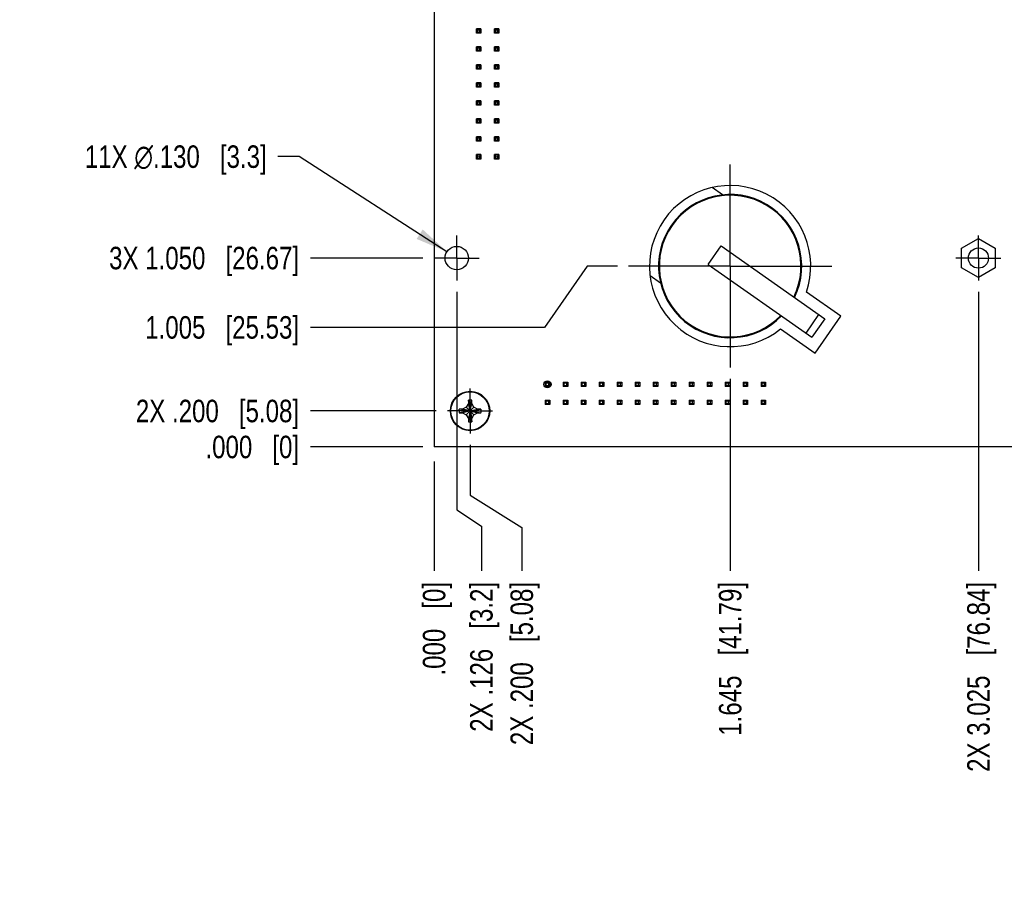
# Model space of a CAD drawing. Header units: inches. Extents: x 0 to 34, y 0 to 22.
# Tile 20 of 27: x 20.7 to 26.2, y 9.9 to 14.7. Entities that reach past the tile are written whole.
import ezdxf

# ---------------------------------------------------------------- set-up
doc = ezdxf.new("R2010")
doc.units = ezdxf.units.IN
doc.header["$LTSCALE"] = 1.87
doc.header["$MEASUREMENT"] = 0
doc.linetypes.add('CENTER', pattern=[0.6, 0.375, -0.075, 0.075, -0.075])
doc.layers.get('0').update_dxf_attribs({"linetype": 'CONTINUOUS'})
doc.layers.add('DEFAULT_1', color=7, linetype='CENTER')
doc.layers.add('DIMENSIONS', color=7, linetype='CONTINUOUS')
doc.styles.get("Standard").update_dxf_attribs({"font": 'txt', "width": 0.8})
doc.dimstyles.new('DIMSTYLE_1', dxfattribs={"dimtxt": 0.125, "dimasz": 0.18, "dimexe": 0.125, "dimexo": 0.0625, "dimgap": 0.03125, "dimtad": 0, "dimtih": 1, "dimtoh": 1, "dimdec": 3, "dimzin": 4, "dimdsep": 46, "dimtxsty": 'STANDARD', "dimblk": '_FILLED', "dimblk1": '_FILLED', "dimblk2": '_FILLED', "dimcen": 0.09, "dimadec": 0, "dimazin": 0, "dimtp": 0.01, "dimtm": 0.01, "dimtfac": 1, "dimtdec": 3, "dimtofl": 0, "dimtmove": 0, "dimatfit": 3, "dimldrblk": '_FILLED', "dimfxl": 1, "dimtolj": 1, "dimtzin": 4, "dimarcsym": 0})
doc.dimstyles.new('DIMSTYLE_2', dxfattribs={"dimtxt": 0.125, "dimasz": 0.18, "dimexe": 0.125, "dimexo": 0.0625, "dimgap": 0.09, "dimtad": 0, "dimtih": 1, "dimtoh": 1, "dimdec": 3, "dimzin": 4, "dimdsep": 46, "dimtxsty": 'STANDARD', "dimblk": '_FILLED', "dimblk1": '_FILLED', "dimblk2": '_FILLED', "dimcen": 0.09, "dimadec": 0, "dimazin": 0, "dimtp": 0.01, "dimtm": 0.01, "dimtfac": 1, "dimtdec": 3, "dimtofl": 0, "dimtmove": 0, "dimatfit": 2, "dimldrblk": '_FILLED', "dimfxl": 1, "dimtolj": 1, "dimtzin": 4, "dimarcsym": 0})

# ---------------------------------------------------------------- blocks, each defined once
blk = doc.blocks.new('*D14')
at = {"layer": 'DIMENSIONS', "color": 2, "linetype": 'CONTINUOUS'}
for p, q in [((23.1179, 13.2259), (23.1179, 12.0147)), ((23.1179, 12.0147), (23.2549, 11.9236)), ((23.2549, 11.9236), (23.2549, 11.676))]:
    blk.add_line(p, q, dxfattribs=at)
at = {"layer": 'DIMENSIONS', "color": 2, "linetype": 'CONTINUOUS', "insert": (23.1924, 11.6135), "char_height": 0.125, "width": 1.325, "attachment_point": 3, "rotation": 90, "line_spacing_factor": 0.9}
blk.add_mtext('2X .126{\\Ftxt.shx;\\W1.000000;\\H0.125000; }[3.2]', dxfattribs=at)
blk = doc.blocks.new('_FILLED')
at = {"color": 0, "linetype": 'BYBLOCK'}
blk.add_solid([(0, 0), (-1, 0.174), (-1, -0.174)], dxfattribs=at)
blk = doc.blocks.new('*D15')
at = {"layer": 'DIMENSIONS', "color": 2, "linetype": 'CONTINUOUS'}
blk.add_line((22.9919, 12.2822), (22.9919, 11.676), dxfattribs=at)
at = {"layer": 'DIMENSIONS', "color": 2, "linetype": 'CONTINUOUS', "insert": (22.9294, 11.6135), "char_height": 0.125, "width": 0.825, "attachment_point": 3, "rotation": 90, "line_spacing_factor": 0.9}
blk.add_mtext('.000{\\Ftxt.shx;\\W1.000000;\\H0.125000; }[0]', dxfattribs=at)
blk = doc.blocks.new('*D16')
at = {"layer": 'DIMENSIONS', "color": 2, "linetype": 'CONTINUOUS'}
for p, q in [((23.1919, 12.3759), (23.1919, 12.0959)), ((23.1919, 12.0959), (23.4791, 11.9157)), ((23.4791, 11.9157), (23.4791, 11.676))]:
    blk.add_line(p, q, dxfattribs=at)
at = {"layer": 'DIMENSIONS', "color": 2, "linetype": 'CONTINUOUS', "insert": (23.4166, 11.6135), "char_height": 0.125, "width": 1.425, "attachment_point": 3, "rotation": 90, "line_spacing_factor": 0.9}
blk.add_mtext('2X .200{\\Ftxt.shx;\\W1.000000;\\H0.125000; }[5.08]', dxfattribs=at)
blk = doc.blocks.new('*D17')
at = {"layer": 'DIMENSIONS', "color": 2, "linetype": 'CONTINUOUS'}
blk.add_line((26.0169, 13.2259), (26.0169, 11.676), dxfattribs=at)
at = {"layer": 'DIMENSIONS', "color": 2, "linetype": 'CONTINUOUS', "insert": (25.9544, 11.6135), "char_height": 0.125, "width": 1.625, "attachment_point": 3, "rotation": 90, "line_spacing_factor": 0.9}
blk.add_mtext('2X 3.025{\\Ftxt.shx;\\W1.000000;\\H0.125000; }[76.84]', dxfattribs=at)
blk = doc.blocks.new('*D18')
at = {"layer": 'DIMENSIONS', "color": 2, "linetype": 'CONTINUOUS'}
blk.add_line((28.9159, 13.2259), (28.9159, 11.676), dxfattribs=at)
at = {"layer": 'DIMENSIONS', "color": 2, "linetype": 'CONTINUOUS', "insert": (28.8534, 11.6135), "char_height": 0.125, "width": 1.725, "attachment_point": 3, "rotation": 90, "line_spacing_factor": 0.9}
blk.add_mtext('2X 5.924{\\Ftxt.shx;\\W1.000000;\\H0.125000; }[150.47]', dxfattribs=at)
blk = doc.blocks.new('*D19')
at = {"layer": 'DIMENSIONS', "color": 2, "linetype": 'CONTINUOUS'}
blk.add_line((30.0719, 12.301), (30.0719, 11.676), dxfattribs=at)
at = {"layer": 'DIMENSIONS', "color": 2, "linetype": 'CONTINUOUS', "insert": (30.0094, 11.6135), "char_height": 0.125, "width": 1.425, "attachment_point": 3, "rotation": 90, "line_spacing_factor": 0.9}
blk.add_mtext('7.080{\\Ftxt.shx;\\W1.000000;\\H0.125000; }[179.83]', dxfattribs=at)
blk = doc.blocks.new('*D20')
at = {"layer": 'DIMENSIONS', "color": 2, "linetype": 'CONTINUOUS'}
for p, q in [((29.8719, 12.3759), (29.8719, 12.0293)), ((29.8719, 12.0293), (29.7514, 11.8521)), ((29.7514, 11.8521), (29.7514, 11.676))]:
    blk.add_line(p, q, dxfattribs=at)
at = {"layer": 'DIMENSIONS', "color": 2, "linetype": 'CONTINUOUS', "insert": (29.6889, 11.6135), "char_height": 0.125, "width": 1.725, "attachment_point": 3, "rotation": 90, "line_spacing_factor": 0.9}
blk.add_mtext('2X 6.880{\\Ftxt.shx;\\W1.000000;\\H0.125000; }[174.75]', dxfattribs=at)
blk = doc.blocks.new('*D22')
at = {"layer": 'DIMENSIONS', "color": 2, "linetype": 'CONTINUOUS'}
blk.add_line((23.0043, 12.5635), (22.3044, 12.5635), dxfattribs=at)
at = {"layer": 'DIMENSIONS', "color": 2, "linetype": 'CONTINUOUS', "insert": (22.2419, 12.626), "char_height": 0.125, "width": 1.425, "attachment_point": 3, "line_spacing_factor": 0.9}
blk.add_mtext('2X .200{\\Ftxt.shx;\\W1.000000;\\H0.125000; }[5.08]', dxfattribs=at)
blk = doc.blocks.new('*D23')
at = {"layer": 'DIMENSIONS', "color": 2, "linetype": 'CONTINUOUS'}
blk.add_line((22.9294, 12.3635), (22.3044, 12.3635), dxfattribs=at)
at = {"layer": 'DIMENSIONS', "color": 2, "linetype": 'CONTINUOUS', "insert": (22.2419, 12.426), "char_height": 0.125, "width": 0.825, "attachment_point": 3, "line_spacing_factor": 0.9}
blk.add_mtext('.000{\\Ftxt.shx;\\W1.000000;\\H0.125000; }[0]', dxfattribs=at)
blk = doc.blocks.new('*D24')
at = {"layer": 'DIMENSIONS', "color": 2, "linetype": 'CONTINUOUS'}
blk.add_line((22.9303, 13.4135), (22.3044, 13.4135), dxfattribs=at)
at = {"layer": 'DIMENSIONS', "color": 2, "linetype": 'CONTINUOUS', "insert": (22.2419, 13.476), "char_height": 0.125, "width": 1.625, "attachment_point": 3, "line_spacing_factor": 0.9}
blk.add_mtext('3X 1.050{\\Ftxt.shx;\\W1.000000;\\H0.125000; }[26.67]', dxfattribs=at)
blk = doc.blocks.new('*D25')
at = {"layer": 'DIMENSIONS', "color": 2, "linetype": 'CONTINUOUS'}
for p, q in [((23.8427, 13.3687), (23.6051, 13.0281)), ((24.0104, 13.3687), (23.8427, 13.3687)), ((23.6051, 13.0281), (22.3044, 13.0281))]:
    blk.add_line(p, q, dxfattribs=at)
at = {"layer": 'DIMENSIONS', "color": 2, "linetype": 'CONTINUOUS', "insert": (22.2419, 13.0906), "char_height": 0.125, "width": 1.325, "attachment_point": 3, "line_spacing_factor": 0.9}
blk.add_mtext('1.005{\\Ftxt.shx;\\W1.000000;\\H0.125000; }[25.53]', dxfattribs=at)
blk = doc.blocks.new('*D26')
at = {"layer": 'DIMENSIONS', "color": 2, "linetype": 'CONTINUOUS'}
for p, q in [((22.7095, 16.1725), (22.5149, 15.8927)), ((27.6838, 16.1725), (22.7095, 16.1725)), ((22.5149, 15.8927), (22.3044, 15.8927))]:
    blk.add_line(p, q, dxfattribs=at)
at = {"layer": 'DIMENSIONS', "color": 2, "linetype": 'CONTINUOUS', "insert": (22.2419, 15.9552), "char_height": 0.125, "width": 1.325, "attachment_point": 3, "line_spacing_factor": 0.9}
blk.add_mtext('3.809{\\Ftxt.shx;\\W1.000000;\\H0.125000; }[96.75]', dxfattribs=at)
blk = doc.blocks.new('*D27')
at = {"layer": 'DIMENSIONS', "color": 2, "linetype": 'CONTINUOUS'}
blk.add_line((27.4669, 16.2729), (27.4669, 11.676), dxfattribs=at)
at = {"layer": 'DIMENSIONS', "color": 2, "linetype": 'CONTINUOUS', "insert": (27.4044, 11.6135), "char_height": 0.125, "width": 1.425, "attachment_point": 3, "rotation": 90, "line_spacing_factor": 0.9}
blk.add_mtext('4.475{\\Ftxt.shx;\\W1.000000;\\H0.125000; }[113.67]', dxfattribs=at)
blk = doc.blocks.new('*D28')
at = {"layer": 'DIMENSIONS', "color": 2, "linetype": 'CONTINUOUS'}
blk.add_line((22.9303, 16.2375), (22.3044, 16.2375), dxfattribs=at)
at = {"layer": 'DIMENSIONS', "color": 2, "linetype": 'CONTINUOUS', "insert": (22.2419, 16.3), "char_height": 0.125, "width": 1.525, "attachment_point": 3, "line_spacing_factor": 0.9}
blk.add_mtext('3X 3.874{\\Ftxt.shx;\\W1.000000;\\H0.125000; }[98.4]', dxfattribs=at)
blk = doc.blocks.new('*D29')
at = {"layer": 'DIMENSIONS', "color": 2, "linetype": 'CONTINUOUS'}
blk.add_line((22.9294, 17.0635), (22.3044, 17.0635), dxfattribs=at)
at = {"layer": 'DIMENSIONS', "color": 2, "linetype": 'CONTINUOUS', "insert": (22.2419, 17.126), "char_height": 0.125, "width": 1.425, "attachment_point": 3, "line_spacing_factor": 0.9}
blk.add_mtext('4.700{\\Ftxt.shx;\\W1.000000;\\H0.125000; }[119.38]', dxfattribs=at)
blk = doc.blocks.new('*D31')
at = {"layer": 'DIMENSIONS', "color": 2, "linetype": 'CONTINUOUS'}
for p, q in [((22.6346, 16.8635), (22.574, 16.7183)), ((23.0043, 16.8635), (22.6346, 16.8635)), ((22.574, 16.7183), (22.3044, 16.7183))]:
    blk.add_line(p, q, dxfattribs=at)
at = {"layer": 'DIMENSIONS', "color": 2, "linetype": 'CONTINUOUS', "insert": (22.2419, 16.7808), "char_height": 0.125, "width": 1.625, "attachment_point": 3, "line_spacing_factor": 0.9}
blk.add_mtext('2X 4.500{\\Ftxt.shx;\\W1.000000;\\H0.125000; }[114.3]', dxfattribs=at)
blk = doc.blocks.new('*D39')
at = {"layer": 'DIMENSIONS', "color": 2, "linetype": 'CONTINUOUS'}
blk.add_line((24.6371, 12.742), (24.6371, 11.676), dxfattribs=at)
at = {"layer": 'DIMENSIONS', "color": 2, "linetype": 'CONTINUOUS', "insert": (24.5746, 11.6135), "char_height": 0.125, "width": 1.325, "attachment_point": 3, "rotation": 90, "line_spacing_factor": 0.9}
blk.add_mtext('1.645{\\Ftxt.shx;\\W1.000000;\\H0.125000; }[41.79]', dxfattribs=at)
blk = doc.blocks.new('*D40')
at = {"layer": 'DIMENSIONS', "color": 2, "linetype": 'CONTINUOUS'}
for p, q in [((22.2419, 13.9771), (22.1244, 13.9771)), ((23.0632, 13.4487), (22.2419, 13.9771))]:
    blk.add_line(p, q, dxfattribs=at)
at = {"layer": 'DIMENSIONS', "color": 2, "linetype": 'CONTINUOUS', "xscale": 0.18, "yscale": 0.18, "zscale": 0.18, "rotation": 327.2439789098}
blk.add_blockref('_FILLED', (23.0632, 13.4487), dxfattribs=at)
at = {"layer": 'DIMENSIONS', "color": 2, "linetype": 'CONTINUOUS', "insert": (22.0619, 14.0396), "char_height": 0.125, "width": 1.591667, "attachment_point": 3, "line_spacing_factor": 0.9}
blk.add_mtext('11X \\Fgdt;{\\Fgdt;n}\\Ftxt;.130{\\Ftxt.shx;\\W1.000000;\\H0.125000; }[3.3]', dxfattribs=at)

msp = doc.modelspace()

# ---------------------------------------------------------------- linework, layer by layer
at = {"color": 7, "linetype": 'CONTINUOUS'}
for p, q in [((22.9919, 17.0635), (22.9919, 12.3635)), ((23.2274, 14.6629), (23.2274, 14.6881)), ((23.2274, 14.6881), (23.2331, 14.6824)), ((23.2525, 14.6881), (23.2274, 14.6881)), ((23.2274, 14.6629), (23.2331, 14.6686)), ((23.2331, 14.6824), (23.2331, 14.6686)), ((23.2331, 14.6824), (23.2468, 14.6824)), ((23.2331, 14.6686), (23.2468, 14.6686)), ((23.2468, 14.6824), (23.2525, 14.6881)), ((23.2468, 14.6686), (23.2468, 14.6824)), ((23.2468, 14.6686), (23.2525, 14.6629)), ((23.2525, 14.6881), (23.2525, 14.6629)), ((23.3274, 14.6629), (23.3274, 14.6881)), ((23.3274, 14.6881), (23.3331, 14.6824)), ((23.3525, 14.6881), (23.3274, 14.6881)), ((23.3274, 14.6629), (23.3331, 14.6686)), ((23.3331, 14.6824), (23.3331, 14.6686)), ((23.3331, 14.6824), (23.3468, 14.6824)), ((23.3331, 14.6686), (23.3468, 14.6686)), ((23.3468, 14.6824), (23.3525, 14.6881)), ((23.3468, 14.6686), (23.3468, 14.6824)), ((23.3468, 14.6686), (23.3525, 14.6629)), ((23.3525, 14.6881), (23.3525, 14.6629)), ((23.2525, 14.6629), (23.2274, 14.6629)), ((23.3525, 14.6629), (23.3274, 14.6629)), ((23.2274, 14.5629), (23.2274, 14.5881)), ((23.2274, 14.5881), (23.2331, 14.5824)), ((23.2525, 14.5881), (23.2274, 14.5881)), ((23.2274, 14.5629), (23.2331, 14.5686)), ((23.2525, 14.5629), (23.2274, 14.5629)), ((23.2331, 14.5824), (23.2331, 14.5686)), ((23.2331, 14.5824), (23.2468, 14.5824)), ((23.2331, 14.5686), (23.2468, 14.5686)), ((23.2468, 14.5824), (23.2525, 14.5881)), ((23.2468, 14.5686), (23.2468, 14.5824)), ((23.2468, 14.5686), (23.2525, 14.5629)), ((23.2525, 14.5881), (23.2525, 14.5629)), ((23.3274, 14.5629), (23.3274, 14.5881)), ((23.3274, 14.5881), (23.3331, 14.5824)), ((23.3525, 14.5881), (23.3274, 14.5881)), ((23.3274, 14.5629), (23.3331, 14.5686)), ((23.3525, 14.5629), (23.3274, 14.5629)), ((23.3331, 14.5824), (23.3331, 14.5686)), ((23.3331, 14.5824), (23.3468, 14.5824)), ((23.3331, 14.5686), (23.3468, 14.5686)), ((23.3468, 14.5824), (23.3525, 14.5881)), ((23.3468, 14.5686), (23.3468, 14.5824)), ((23.3468, 14.5686), (23.3525, 14.5629)), ((23.3525, 14.5881), (23.3525, 14.5629)), ((23.2274, 14.4629), (23.2274, 14.4881)), ((23.2274, 14.4881), (23.2331, 14.4824)), ((23.2525, 14.4881), (23.2274, 14.4881)), ((23.2274, 14.4629), (23.2331, 14.4686)), ((23.2525, 14.4629), (23.2274, 14.4629)), ((23.2331, 14.4824), (23.2331, 14.4686)), ((23.2331, 14.4824), (23.2468, 14.4824)), ((23.2331, 14.4686), (23.2468, 14.4686)), ((23.2468, 14.4824), (23.2525, 14.4881)), ((23.2468, 14.4686), (23.2468, 14.4824)), ((23.2468, 14.4686), (23.2525, 14.4629)), ((23.2525, 14.4881), (23.2525, 14.4629)), ((23.3274, 14.4629), (23.3274, 14.4881)), ((23.3274, 14.4881), (23.3331, 14.4824)), ((23.3525, 14.4881), (23.3274, 14.4881)), ((23.3274, 14.4629), (23.3331, 14.4686)), ((23.3525, 14.4629), (23.3274, 14.4629)), ((23.3331, 14.4824), (23.3331, 14.4686)), ((23.3331, 14.4824), (23.3468, 14.4824)), ((23.3331, 14.4686), (23.3468, 14.4686)), ((23.3468, 14.4824), (23.3525, 14.4881)), ((23.3468, 14.4686), (23.3468, 14.4824)), ((23.3468, 14.4686), (23.3525, 14.4629)), ((23.3525, 14.4881), (23.3525, 14.4629)), ((23.2274, 14.3629), (23.2274, 14.3881)), ((23.2274, 14.3881), (23.2331, 14.3824)), ((23.2525, 14.3881), (23.2274, 14.3881)), ((23.2274, 14.3629), (23.2331, 14.3686)), ((23.2525, 14.3629), (23.2274, 14.3629)), ((23.2331, 14.3824), (23.2331, 14.3686)), ((23.2331, 14.3824), (23.2468, 14.3824)), ((23.2331, 14.3686), (23.2468, 14.3686)), ((23.2468, 14.3824), (23.2525, 14.3881)), ((23.2468, 14.3686), (23.2468, 14.3824)), ((23.2468, 14.3686), (23.2525, 14.3629)), ((23.2525, 14.3881), (23.2525, 14.3629)), ((23.3274, 14.3629), (23.3274, 14.3881)), ((23.3274, 14.3881), (23.3331, 14.3824)), ((23.3525, 14.3881), (23.3274, 14.3881)), ((23.3274, 14.3629), (23.3331, 14.3686)), ((23.3525, 14.3629), (23.3274, 14.3629)), ((23.3331, 14.3824), (23.3331, 14.3686)), ((23.3331, 14.3824), (23.3468, 14.3824)), ((23.3331, 14.3686), (23.3468, 14.3686)), ((23.3468, 14.3824), (23.3525, 14.3881)), ((23.3468, 14.3686), (23.3468, 14.3824)), ((23.3468, 14.3686), (23.3525, 14.3629)), ((23.3525, 14.3881), (23.3525, 14.3629)), ((23.2274, 14.2629), (23.2274, 14.2881)), ((23.2274, 14.2881), (23.2331, 14.2824)), ((23.2525, 14.2881), (23.2274, 14.2881)), ((23.2331, 14.2824), (23.2331, 14.2686)), ((23.2331, 14.2824), (23.2468, 14.2824)), ((23.2468, 14.2824), (23.2525, 14.2881)), ((23.2468, 14.2686), (23.2468, 14.2824)), ((23.2525, 14.2881), (23.2525, 14.2629)), ((23.3274, 14.2629), (23.3274, 14.2881)), ((23.3274, 14.2881), (23.3331, 14.2824)), ((23.3525, 14.2881), (23.3274, 14.2881)), ((23.3331, 14.2824), (23.3331, 14.2686)), ((23.3331, 14.2824), (23.3468, 14.2824)), ((23.3468, 14.2824), (23.3525, 14.2881)), ((23.3468, 14.2686), (23.3468, 14.2824)), ((23.3525, 14.2881), (23.3525, 14.2629)), ((23.2274, 14.2629), (23.2331, 14.2686)), ((23.2525, 14.2629), (23.2274, 14.2629)), ((23.2331, 14.2686), (23.2468, 14.2686)), ((23.2468, 14.2686), (23.2525, 14.2629)), ((23.3274, 14.2629), (23.3331, 14.2686)), ((23.3525, 14.2629), (23.3274, 14.2629)), ((23.3331, 14.2686), (23.3468, 14.2686)), ((23.3468, 14.2686), (23.3525, 14.2629)), ((23.2274, 14.1629), (23.2274, 14.1881)), ((23.2274, 14.1881), (23.2331, 14.1824)), ((23.2525, 14.1881), (23.2274, 14.1881)), ((23.2331, 14.1824), (23.2331, 14.1686)), ((23.2331, 14.1824), (23.2468, 14.1824)), ((23.2468, 14.1824), (23.2525, 14.1881)), ((23.2468, 14.1686), (23.2468, 14.1824)), ((23.2525, 14.1881), (23.2525, 14.1629)), ((23.3274, 14.1629), (23.3274, 14.1881)), ((23.3274, 14.1881), (23.3331, 14.1824)), ((23.3525, 14.1881), (23.3274, 14.1881)), ((23.3331, 14.1824), (23.3331, 14.1686)), ((23.3331, 14.1824), (23.3468, 14.1824)), ((23.3468, 14.1824), (23.3525, 14.1881)), ((23.3468, 14.1686), (23.3468, 14.1824)), ((23.3525, 14.1881), (23.3525, 14.1629)), ((23.2274, 14.1629), (23.2331, 14.1686)), ((23.2525, 14.1629), (23.2274, 14.1629)), ((23.2331, 14.1686), (23.2468, 14.1686)), ((23.2468, 14.1686), (23.2525, 14.1629)), ((23.3274, 14.1629), (23.3331, 14.1686)), ((23.3525, 14.1629), (23.3274, 14.1629)), ((23.3331, 14.1686), (23.3468, 14.1686)), ((23.3468, 14.1686), (23.3525, 14.1629)), ((23.2274, 14.0629), (23.2274, 14.0881)), ((23.2274, 14.0881), (23.2331, 14.0824)), ((23.2525, 14.0881), (23.2274, 14.0881)), ((23.2274, 14.0629), (23.2331, 14.0686)), ((23.2525, 14.0629), (23.2274, 14.0629)), ((23.2331, 14.0824), (23.2331, 14.0686)), ((23.2331, 14.0824), (23.2468, 14.0824)), ((23.2331, 14.0686), (23.2468, 14.0686)), ((23.2468, 14.0824), (23.2525, 14.0881)), ((23.2468, 14.0686), (23.2468, 14.0824)), ((23.2468, 14.0686), (23.2525, 14.0629)), ((23.2525, 14.0881), (23.2525, 14.0629)), ((23.3274, 14.0629), (23.3274, 14.0881)), ((23.3274, 14.0881), (23.3331, 14.0824)), ((23.3525, 14.0881), (23.3274, 14.0881)), ((23.3274, 14.0629), (23.3331, 14.0686)), ((23.3525, 14.0629), (23.3274, 14.0629)), ((23.3331, 14.0824), (23.3331, 14.0686)), ((23.3331, 14.0824), (23.3468, 14.0824)), ((23.3331, 14.0686), (23.3468, 14.0686)), ((23.3468, 14.0824), (23.3525, 14.0881)), ((23.3468, 14.0686), (23.3468, 14.0824)), ((23.3468, 14.0686), (23.3525, 14.0629)), ((23.3525, 14.0881), (23.3525, 14.0629)), ((23.2274, 13.9629), (23.2274, 13.9881)), ((23.2274, 13.9881), (23.2331, 13.9824)), ((23.2525, 13.9881), (23.2274, 13.9881)), ((23.2274, 13.9629), (23.2331, 13.9686)), ((23.2525, 13.9629), (23.2274, 13.9629)), ((23.2331, 13.9824), (23.2331, 13.9686)), ((23.2331, 13.9824), (23.2468, 13.9824)), ((23.2331, 13.9686), (23.2468, 13.9686)), ((23.2468, 13.9824), (23.2525, 13.9881)), ((23.2468, 13.9686), (23.2468, 13.9824)), ((23.2468, 13.9686), (23.2525, 13.9629)), ((23.2525, 13.9881), (23.2525, 13.9629)), ((23.3274, 13.9629), (23.3274, 13.9881)), ((23.3274, 13.9881), (23.3331, 13.9824)), ((23.3525, 13.9881), (23.3274, 13.9881)), ((23.3274, 13.9629), (23.3331, 13.9686)), ((23.3525, 13.9629), (23.3274, 13.9629)), ((23.3331, 13.9824), (23.3331, 13.9686)), ((23.3331, 13.9824), (23.3468, 13.9824)), ((23.3331, 13.9686), (23.3468, 13.9686)), ((23.3468, 13.9824), (23.3525, 13.9881)), ((23.3468, 13.9686), (23.3468, 13.9824)), ((23.3468, 13.9686), (23.3525, 13.9629)), ((23.3525, 13.9881), (23.3525, 13.9629)), ((24.595, 13.7645), (24.5367, 13.8053)), ((25.9234, 13.4675), (26.0169, 13.5215)), ((26.0169, 13.5215), (26.1104, 13.4675)), ((24.5149, 13.3781), (24.5866, 13.4805)), ((24.5866, 13.4805), (25.1636, 13.0763)), ((25.9234, 13.3595), (25.9234, 13.4675)), ((26.1104, 13.4675), (26.1104, 13.3595)), ((24.5149, 13.3781), (25.0919, 12.9739)), ((26.0169, 13.3056), (25.9234, 13.3595)), ((26.1104, 13.3595), (26.0169, 13.3056)), ((24.2508, 13.2731), (24.1925, 13.3139)), ((25.2529, 13.0901), (25.0612, 13.2243)), ((25.0591, 12.9968), (25.1308, 13.0992)), ((25.1094, 12.8853), (25.2529, 13.0901)), ((25.1636, 13.0763), (25.0919, 12.9739)), ((24.9178, 13.0195), (25.1094, 12.8853)), ((23.6345, 12.7242), (23.6093, 12.7242)), ((23.6149, 12.7183), (23.6093, 12.724)), ((23.6093, 12.724), (23.6093, 12.699)), ((23.6093, 12.724), (23.6345, 12.724)), ((23.6093, 12.699), (23.6149, 12.7046)), ((23.6345, 12.699), (23.6093, 12.699)), ((23.6149, 12.7046), (23.6149, 12.7183)), ((23.6288, 12.7183), (23.6149, 12.7183)), ((23.6149, 12.7046), (23.6288, 12.7046)), ((23.6288, 12.7183), (23.6345, 12.724)), ((23.6288, 12.7046), (23.6288, 12.7183)), ((23.6345, 12.699), (23.6288, 12.7046)), ((23.6345, 12.724), (23.6345, 12.699)), ((23.7149, 12.7183), (23.7093, 12.724)), ((23.7093, 12.724), (23.7093, 12.699)), ((23.7093, 12.724), (23.7345, 12.724)), ((23.7093, 12.699), (23.7149, 12.7046)), ((23.7345, 12.699), (23.7093, 12.699)), ((23.7149, 12.7046), (23.7149, 12.7183)), ((23.7288, 12.7183), (23.7149, 12.7183)), ((23.7149, 12.7046), (23.7288, 12.7046)), ((23.7288, 12.7183), (23.7345, 12.724)), ((23.7288, 12.7046), (23.7288, 12.7183)), ((23.7345, 12.699), (23.7288, 12.7046)), ((23.7345, 12.724), (23.7345, 12.699)), ((23.8149, 12.7183), (23.8093, 12.724)), ((23.8093, 12.724), (23.8093, 12.699)), ((23.8093, 12.724), (23.8345, 12.724)), ((23.8093, 12.699), (23.8149, 12.7046)), ((23.8345, 12.699), (23.8093, 12.699)), ((23.8149, 12.7046), (23.8149, 12.7183)), ((23.8288, 12.7183), (23.8149, 12.7183)), ((23.8149, 12.7046), (23.8288, 12.7046)), ((23.8288, 12.7183), (23.8345, 12.724)), ((23.8288, 12.7046), (23.8288, 12.7183)), ((23.8345, 12.699), (23.8288, 12.7046)), ((23.8345, 12.724), (23.8345, 12.699)), ((23.9149, 12.7183), (23.9093, 12.724)), ((23.9093, 12.724), (23.9093, 12.699)), ((23.9093, 12.724), (23.9345, 12.724)), ((23.9093, 12.699), (23.9149, 12.7046)), ((23.9345, 12.699), (23.9093, 12.699)), ((23.9149, 12.7046), (23.9149, 12.7183)), ((23.9288, 12.7183), (23.9149, 12.7183)), ((23.9149, 12.7046), (23.9288, 12.7046)), ((23.9288, 12.7183), (23.9345, 12.724)), ((23.9288, 12.7046), (23.9288, 12.7183)), ((23.9345, 12.699), (23.9288, 12.7046)), ((23.9345, 12.724), (23.9345, 12.699)), ((24.0149, 12.7183), (24.0093, 12.724)), ((24.0093, 12.724), (24.0093, 12.699)), ((24.0093, 12.724), (24.0345, 12.724)), ((24.0093, 12.699), (24.0149, 12.7046)), ((24.0345, 12.699), (24.0093, 12.699)), ((24.0149, 12.7046), (24.0149, 12.7183)), ((24.0288, 12.7183), (24.0149, 12.7183)), ((24.0149, 12.7046), (24.0288, 12.7046)), ((24.0288, 12.7183), (24.0345, 12.724)), ((24.0288, 12.7046), (24.0288, 12.7183)), ((24.0345, 12.699), (24.0288, 12.7046)), ((24.0345, 12.724), (24.0345, 12.699)), ((24.1149, 12.7183), (24.1093, 12.724)), ((24.1093, 12.724), (24.1093, 12.699)), ((24.1093, 12.724), (24.1345, 12.724)), ((24.1093, 12.699), (24.1149, 12.7046)), ((24.1345, 12.699), (24.1093, 12.699)), ((24.1149, 12.7046), (24.1149, 12.7183)), ((24.1288, 12.7183), (24.1149, 12.7183)), ((24.1149, 12.7046), (24.1288, 12.7046)), ((24.1288, 12.7183), (24.1345, 12.724)), ((24.1288, 12.7046), (24.1288, 12.7183)), ((24.1345, 12.699), (24.1288, 12.7046)), ((24.1345, 12.724), (24.1345, 12.699)), ((24.2149, 12.7183), (24.2093, 12.724)), ((24.2093, 12.724), (24.2093, 12.699)), ((24.2093, 12.724), (24.2345, 12.724)), ((24.2093, 12.699), (24.2149, 12.7046)), ((24.2345, 12.699), (24.2093, 12.699)), ((24.2149, 12.7046), (24.2149, 12.7183)), ((24.2288, 12.7183), (24.2149, 12.7183)), ((24.2149, 12.7046), (24.2288, 12.7046)), ((24.2288, 12.7183), (24.2345, 12.724)), ((24.2288, 12.7046), (24.2288, 12.7183)), ((24.2345, 12.699), (24.2288, 12.7046)), ((24.2345, 12.724), (24.2345, 12.699)), ((24.3149, 12.7183), (24.3093, 12.724)), ((24.3093, 12.724), (24.3093, 12.699)), ((24.3093, 12.724), (24.3345, 12.724)), ((24.3093, 12.699), (24.3149, 12.7046)), ((24.3345, 12.699), (24.3093, 12.699)), ((24.3149, 12.7046), (24.3149, 12.7183)), ((24.3288, 12.7183), (24.3149, 12.7183)), ((24.3149, 12.7046), (24.3288, 12.7046)), ((24.3288, 12.7183), (24.3345, 12.724)), ((24.3288, 12.7046), (24.3288, 12.7183)), ((24.3345, 12.699), (24.3288, 12.7046)), ((24.3345, 12.724), (24.3345, 12.699)), ((24.4149, 12.7183), (24.4093, 12.724)), ((24.4093, 12.724), (24.4093, 12.699)), ((24.4093, 12.724), (24.4345, 12.724)), ((24.4093, 12.699), (24.4149, 12.7046)), ((24.4345, 12.699), (24.4093, 12.699)), ((24.4149, 12.7046), (24.4149, 12.7183)), ((24.4288, 12.7183), (24.4149, 12.7183)), ((24.4149, 12.7046), (24.4288, 12.7046)), ((24.4288, 12.7183), (24.4345, 12.724)), ((24.4288, 12.7046), (24.4288, 12.7183)), ((24.4345, 12.699), (24.4288, 12.7046)), ((24.4345, 12.724), (24.4345, 12.699)), ((24.5149, 12.7183), (24.5093, 12.724)), ((24.5093, 12.724), (24.5093, 12.699)), ((24.5093, 12.724), (24.5345, 12.724)), ((24.5093, 12.699), (24.5149, 12.7046)), ((24.5345, 12.699), (24.5093, 12.699)), ((24.5149, 12.7046), (24.5149, 12.7183)), ((24.5288, 12.7183), (24.5149, 12.7183)), ((24.5149, 12.7046), (24.5288, 12.7046)), ((24.5288, 12.7183), (24.5345, 12.724)), ((24.5288, 12.7046), (24.5288, 12.7183)), ((24.5345, 12.699), (24.5288, 12.7046)), ((24.5345, 12.724), (24.5345, 12.699)), ((24.6149, 12.7183), (24.6093, 12.724)), ((24.6093, 12.724), (24.6345, 12.724)), ((24.6093, 12.724), (24.6093, 12.699)), ((24.6093, 12.699), (24.6149, 12.7046)), ((24.6345, 12.699), (24.6093, 12.699)), ((24.6288, 12.7183), (24.6149, 12.7183)), ((24.6149, 12.7046), (24.6149, 12.7183)), ((24.6149, 12.7046), (24.6288, 12.7046)), ((24.6288, 12.7183), (24.6345, 12.724)), ((24.6288, 12.7046), (24.6288, 12.7183)), ((24.6345, 12.699), (24.6288, 12.7046)), ((24.6345, 12.724), (24.6345, 12.699)), ((24.7149, 12.7183), (24.7093, 12.724)), ((24.7093, 12.724), (24.7345, 12.724)), ((24.7093, 12.724), (24.7093, 12.699)), ((24.7093, 12.699), (24.7149, 12.7046)), ((24.7345, 12.699), (24.7093, 12.699)), ((24.7288, 12.7183), (24.7149, 12.7183)), ((24.7149, 12.7046), (24.7149, 12.7183)), ((24.7149, 12.7046), (24.7288, 12.7046)), ((24.7288, 12.7183), (24.7345, 12.724)), ((24.7288, 12.7046), (24.7288, 12.7183)), ((24.7345, 12.699), (24.7288, 12.7046)), ((24.7345, 12.724), (24.7345, 12.699)), ((24.8149, 12.7183), (24.8093, 12.724)), ((24.8093, 12.724), (24.8345, 12.724)), ((24.8093, 12.724), (24.8093, 12.699)), ((24.8093, 12.699), (24.8149, 12.7046)), ((24.8345, 12.699), (24.8093, 12.699)), ((24.8288, 12.7183), (24.8149, 12.7183)), ((24.8149, 12.7046), (24.8149, 12.7183)), ((24.8149, 12.7046), (24.8288, 12.7046)), ((24.8288, 12.7183), (24.8345, 12.724)), ((24.8288, 12.7046), (24.8288, 12.7183)), ((24.8345, 12.699), (24.8288, 12.7046)), ((24.8345, 12.724), (24.8345, 12.699)), ((23.1705, 12.5849), (23.1499, 12.573)), ((23.1824, 12.6055), (23.1705, 12.5849)), ((23.1919, 12.5635), (23.1705, 12.5849)), ((23.1825, 12.6238), (23.1824, 12.6244)), ((23.1824, 12.6244), (23.1824, 12.6238)), ((23.1824, 12.6238), (23.1824, 12.6055)), ((23.1919, 12.5635), (23.1824, 12.6055)), ((23.1919, 12.5635), (23.1825, 12.6238)), ((23.1919, 12.5635), (23.2013, 12.6238)), ((23.1919, 12.5635), (23.2014, 12.6055)), ((23.1919, 12.5635), (23.2133, 12.5849)), ((23.2013, 12.6238), (23.2013, 12.6244)), ((23.2014, 12.6238), (23.2013, 12.6244)), ((23.2014, 12.6055), (23.2014, 12.6238)), ((23.2133, 12.5849), (23.2014, 12.6055)), ((23.2339, 12.573), (23.2133, 12.5849)), ((23.6149, 12.6183), (23.6093, 12.624)), ((23.6093, 12.624), (23.6093, 12.599)), ((23.6093, 12.624), (23.6345, 12.624)), ((23.6093, 12.599), (23.6149, 12.6046)), ((23.6345, 12.599), (23.6093, 12.599)), ((23.6149, 12.6046), (23.6149, 12.6183)), ((23.6288, 12.6183), (23.6149, 12.6183)), ((23.6149, 12.6046), (23.6288, 12.6046)), ((23.6288, 12.6183), (23.6345, 12.624)), ((23.6288, 12.6046), (23.6288, 12.6183)), ((23.6345, 12.599), (23.6288, 12.6046)), ((23.6345, 12.624), (23.6345, 12.599)), ((23.7149, 12.6183), (23.7093, 12.624)), ((23.7093, 12.624), (23.7093, 12.599)), ((23.7093, 12.624), (23.7345, 12.624)), ((23.7093, 12.599), (23.7149, 12.6046)), ((23.7345, 12.599), (23.7093, 12.599)), ((23.7149, 12.6046), (23.7149, 12.6183)), ((23.7288, 12.6183), (23.7149, 12.6183)), ((23.7149, 12.6046), (23.7288, 12.6046)), ((23.7288, 12.6183), (23.7345, 12.624)), ((23.7288, 12.6046), (23.7288, 12.6183)), ((23.7345, 12.599), (23.7288, 12.6046)), ((23.7345, 12.624), (23.7345, 12.599)), ((23.8149, 12.6183), (23.8093, 12.624)), ((23.8093, 12.624), (23.8093, 12.599)), ((23.8093, 12.624), (23.8345, 12.624)), ((23.8093, 12.599), (23.8149, 12.6046)), ((23.8345, 12.599), (23.8093, 12.599)), ((23.8149, 12.6046), (23.8149, 12.6183)), ((23.8288, 12.6183), (23.8149, 12.6183)), ((23.8149, 12.6046), (23.8288, 12.6046)), ((23.8288, 12.6183), (23.8345, 12.624)), ((23.8288, 12.6046), (23.8288, 12.6183)), ((23.8345, 12.599), (23.8288, 12.6046)), ((23.8345, 12.624), (23.8345, 12.599)), ((23.9149, 12.6183), (23.9093, 12.624)), ((23.9093, 12.624), (23.9093, 12.599)), ((23.9093, 12.624), (23.9345, 12.624)), ((23.9093, 12.599), (23.9149, 12.6046)), ((23.9345, 12.599), (23.9093, 12.599)), ((23.9149, 12.6046), (23.9149, 12.6183)), ((23.9288, 12.6183), (23.9149, 12.6183)), ((23.9149, 12.6046), (23.9288, 12.6046)), ((23.9288, 12.6183), (23.9345, 12.624)), ((23.9288, 12.6046), (23.9288, 12.6183)), ((23.9345, 12.599), (23.9288, 12.6046)), ((23.9345, 12.624), (23.9345, 12.599)), ((24.0149, 12.6183), (24.0093, 12.624)), ((24.0093, 12.624), (24.0093, 12.599)), ((24.0093, 12.624), (24.0345, 12.624)), ((24.0093, 12.599), (24.0149, 12.6046)), ((24.0345, 12.599), (24.0093, 12.599)), ((24.0149, 12.6046), (24.0149, 12.6183)), ((24.0288, 12.6183), (24.0149, 12.6183)), ((24.0149, 12.6046), (24.0288, 12.6046)), ((24.0288, 12.6183), (24.0345, 12.624)), ((24.0288, 12.6046), (24.0288, 12.6183)), ((24.0345, 12.599), (24.0288, 12.6046)), ((24.0345, 12.624), (24.0345, 12.599)), ((24.1149, 12.6183), (24.1093, 12.624)), ((24.1093, 12.624), (24.1093, 12.599)), ((24.1093, 12.624), (24.1345, 12.624)), ((24.1093, 12.599), (24.1149, 12.6046)), ((24.1345, 12.599), (24.1093, 12.599)), ((24.1149, 12.6046), (24.1149, 12.6183)), ((24.1288, 12.6183), (24.1149, 12.6183)), ((24.1149, 12.6046), (24.1288, 12.6046)), ((24.1288, 12.6183), (24.1345, 12.624)), ((24.1288, 12.6046), (24.1288, 12.6183)), ((24.1345, 12.599), (24.1288, 12.6046)), ((24.1345, 12.624), (24.1345, 12.599)), ((24.2149, 12.6183), (24.2093, 12.624)), ((24.2093, 12.624), (24.2093, 12.599)), ((24.2093, 12.624), (24.2345, 12.624)), ((24.2093, 12.599), (24.2149, 12.6046)), ((24.2345, 12.599), (24.2093, 12.599)), ((24.2149, 12.6046), (24.2149, 12.6183)), ((24.2288, 12.6183), (24.2149, 12.6183)), ((24.2149, 12.6046), (24.2288, 12.6046)), ((24.2288, 12.6183), (24.2345, 12.624)), ((24.2288, 12.6046), (24.2288, 12.6183)), ((24.2345, 12.599), (24.2288, 12.6046)), ((24.2345, 12.624), (24.2345, 12.599)), ((24.3149, 12.6183), (24.3093, 12.624)), ((24.3093, 12.624), (24.3093, 12.599)), ((24.3093, 12.624), (24.3345, 12.624)), ((24.3093, 12.599), (24.3149, 12.6046)), ((24.3345, 12.599), (24.3093, 12.599)), ((24.3149, 12.6046), (24.3149, 12.6183)), ((24.3288, 12.6183), (24.3149, 12.6183)), ((24.3149, 12.6046), (24.3288, 12.6046)), ((24.3288, 12.6183), (24.3345, 12.624)), ((24.3288, 12.6046), (24.3288, 12.6183)), ((24.3345, 12.599), (24.3288, 12.6046)), ((24.3345, 12.624), (24.3345, 12.599)), ((24.4149, 12.6183), (24.4093, 12.624)), ((24.4093, 12.624), (24.4093, 12.599)), ((24.4093, 12.624), (24.4345, 12.624)), ((24.4093, 12.599), (24.4149, 12.6046)), ((24.4345, 12.599), (24.4093, 12.599)), ((24.4149, 12.6046), (24.4149, 12.6183)), ((24.4288, 12.6183), (24.4149, 12.6183)), ((24.4149, 12.6046), (24.4288, 12.6046)), ((24.4288, 12.6183), (24.4345, 12.624)), ((24.4288, 12.6046), (24.4288, 12.6183)), ((24.4345, 12.599), (24.4288, 12.6046)), ((24.4345, 12.624), (24.4345, 12.599)), ((24.5149, 12.6183), (24.5093, 12.624)), ((24.5093, 12.624), (24.5093, 12.599)), ((24.5093, 12.624), (24.5345, 12.624)), ((24.5093, 12.599), (24.5149, 12.6046)), ((24.5345, 12.599), (24.5093, 12.599)), ((24.5149, 12.6046), (24.5149, 12.6183)), ((24.5288, 12.6183), (24.5149, 12.6183)), ((24.5149, 12.6046), (24.5288, 12.6046)), ((24.5288, 12.6183), (24.5345, 12.624)), ((24.5288, 12.6046), (24.5288, 12.6183)), ((24.5345, 12.599), (24.5288, 12.6046)), ((24.5345, 12.624), (24.5345, 12.599)), ((24.6149, 12.6183), (24.6093, 12.624)), ((24.6093, 12.624), (24.6345, 12.624)), ((24.6093, 12.624), (24.6093, 12.599)), ((24.6093, 12.599), (24.6149, 12.6046)), ((24.6345, 12.599), (24.6093, 12.599)), ((24.6288, 12.6183), (24.6149, 12.6183)), ((24.6149, 12.6046), (24.6149, 12.6183)), ((24.6149, 12.6046), (24.6288, 12.6046)), ((24.6288, 12.6183), (24.6345, 12.624)), ((24.6288, 12.6046), (24.6288, 12.6183)), ((24.6345, 12.599), (24.6288, 12.6046)), ((24.6345, 12.624), (24.6345, 12.599)), ((24.7149, 12.6183), (24.7093, 12.624)), ((24.7093, 12.624), (24.7345, 12.624)), ((24.7093, 12.624), (24.7093, 12.599)), ((24.7093, 12.599), (24.7149, 12.6046)), ((24.7345, 12.599), (24.7093, 12.599)), ((24.7288, 12.6183), (24.7149, 12.6183)), ((24.7149, 12.6046), (24.7149, 12.6183)), ((24.7149, 12.6046), (24.7288, 12.6046)), ((24.7288, 12.6183), (24.7345, 12.624)), ((24.7288, 12.6046), (24.7288, 12.6183)), ((24.7345, 12.599), (24.7288, 12.6046)), ((24.7345, 12.624), (24.7345, 12.599)), ((24.8149, 12.6183), (24.8093, 12.624)), ((24.8093, 12.624), (24.8345, 12.624)), ((24.8093, 12.624), (24.8093, 12.599)), ((24.8093, 12.599), (24.8149, 12.6046)), ((24.8345, 12.599), (24.8093, 12.599)), ((24.8288, 12.6183), (24.8149, 12.6183)), ((24.8149, 12.6046), (24.8149, 12.6183)), ((24.8149, 12.6046), (24.8288, 12.6046)), ((24.8288, 12.6183), (24.8345, 12.624)), ((24.8288, 12.6046), (24.8288, 12.6183)), ((24.8345, 12.599), (24.8288, 12.6046)), ((24.8345, 12.624), (24.8345, 12.599)), ((23.1309, 12.5635), (23.131, 12.573)), ((23.1315, 12.5729), (23.131, 12.573)), ((23.131, 12.573), (23.1316, 12.573)), ((23.1315, 12.5541), (23.131, 12.554)), ((23.131, 12.554), (23.1316, 12.554)), ((23.1919, 12.5635), (23.1315, 12.5729)), ((23.1919, 12.5635), (23.1315, 12.5541)), ((23.1499, 12.573), (23.1316, 12.573)), ((23.1316, 12.554), (23.1499, 12.554)), ((23.1919, 12.5635), (23.1499, 12.573)), ((23.1919, 12.5635), (23.1499, 12.554)), ((23.1499, 12.554), (23.1705, 12.5421)), ((23.1919, 12.5635), (23.1705, 12.5421)), ((23.1705, 12.5421), (23.1824, 12.5215)), ((23.1919, 12.5635), (23.1824, 12.5215)), ((23.1919, 12.5635), (23.1825, 12.5032)), ((23.1919, 12.5635), (23.2339, 12.573)), ((23.1919, 12.5635), (23.2522, 12.5729)), ((23.1919, 12.5635), (23.2013, 12.5032)), ((23.1919, 12.5635), (23.2014, 12.5215)), ((23.1919, 12.5635), (23.2133, 12.5421)), ((23.1919, 12.5635), (23.2339, 12.554)), ((23.1919, 12.5635), (23.2522, 12.5541)), ((23.2014, 12.5215), (23.2133, 12.5421)), ((23.2133, 12.5421), (23.2339, 12.554)), ((23.2521, 12.573), (23.2339, 12.573)), ((23.2339, 12.554), (23.2521, 12.554)), ((23.2527, 12.573), (23.2521, 12.573)), ((23.2521, 12.554), (23.2527, 12.554)), ((23.2522, 12.5729), (23.2527, 12.573)), ((23.2522, 12.5541), (23.2527, 12.554)), ((23.1824, 12.5215), (23.1824, 12.5033)), ((23.1824, 12.5033), (23.1824, 12.5027)), ((23.1825, 12.5032), (23.1824, 12.5027)), ((23.2013, 12.5027), (23.2014, 12.5033)), ((23.2013, 12.5032), (23.2013, 12.5027)), ((23.2014, 12.5033), (23.2014, 12.5215)), ((30.0719, 12.3635), (22.9919, 12.3635))]:
    msp.add_line(p, q, dxfattribs=at)
for centre, radius in [((23.1179, 13.4135), 0.065), ((26.0169, 13.4135), 0.056), ((23.6219, 12.7116), 0.02), ((23.1919, 12.5635), 0.1095), ((23.1919, 12.5635), 0.1067)]:
    msp.add_circle(centre, radius, dxfattribs=at)
for centre, radius, start, end in [((24.6371, 13.3687), 0.448, 341.1921, 308.7889), ((24.6371, 13.3687), 0.398, 334.0344, 315.947), ((24.6371, 13.3687), 0.3937, 334.1307, 315.8349), ((23.1919, 12.3207), 0.3038, 88.2123, 91.7877), ((23.4343, 12.5635), 0.3035, 179.9992, 181.7888), ((22.9494, 12.5635), 0.3035, 359.9992, 1.7888), ((22.9497, 12.5635), 0.3031, 358.2103, 0.0018), ((23.1919, 12.8062), 0.3037, 268.2118, 271.7882)]:
    msp.add_arc(centre, radius, start, end, dxfattribs=at)
at = {"layer": 'DEFAULT_1', "color": 7, "linetype": 'CENTER'}
for p, q in [((24.6371, 13.3687), (24.6371, 13.933)), ((23.1179, 13.4135), (23.1179, 13.5386)), ((26.0169, 13.4135), (26.0169, 13.5386)), ((23.1179, 13.4135), (22.9928, 13.4135)), ((23.1179, 13.4135), (23.1179, 13.2884)), ((23.1179, 13.4135), (23.243, 13.4135)), ((26.0169, 13.4135), (25.8918, 13.4135)), ((26.0169, 13.4135), (26.142, 13.4135)), ((26.0169, 13.4135), (26.0169, 13.2884)), ((24.6371, 13.3687), (24.0729, 13.3687)), ((24.6371, 13.3687), (24.6371, 12.8045)), ((24.6371, 13.3687), (25.2014, 13.3687)), ((23.1919, 12.5635), (23.1919, 12.6886)), ((23.1919, 12.5635), (23.0668, 12.5635)), ((23.1919, 12.5635), (23.1919, 12.4384)), ((23.1919, 12.5635), (23.317, 12.5635))]:
    msp.add_line(p, q, dxfattribs=at)

# ---------------------------------------------------------------- dimensions: what is measured, and where the dimension line sits
at = {"layer": 'DIMENSIONS', "color": 2, "linetype": 'CONTINUOUS'}
for feature_location, offset, dtype, origin, picture, middle in [((22.9294, 17.0635), (-0.625, 0), 0, (22.9919, 12.3635), '*D29', (21.5294, 17.0635)), ((27.4669, 16.2729), (0, -4.5969), 1, (22.9919, 15.9835), '*D27', (27.4669, 10.901)), ((27.6838, 16.1725), (-5.3794, -0.2799), 0, (26.3689, 12.3635), '*D26', (21.5794, 15.8927)), ((22.9918603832, 12.2821696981), (0, -0.6061538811), 1, (22.9918603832, 14.713515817), '*D15', (22.9918603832, 11.201015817)), ((24.0104, 13.3687), (-1.706, -0.3407), 0, (24.0729, 12.3635), '*D25', (21.5794, 13.0281)), ((24.6371, 12.742), (0, -1.0659), 1, (22.9919, 12.8045), '*D39', (24.6371, 10.951)), ((22.9293603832, 12.363515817), (-0.625, 0), 0, (22.9918603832, 12.363515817), '*D23', (21.8293603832, 12.363515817)), ((30.0719, 12.301), (0, -0.625), 1, (22.9919, 12.3635), '*D19', (30.0719, 10.901))]:
    dim = msp.add_ordinate_dim(feature_location=feature_location, offset=offset, dtype=dtype, origin=origin, dimstyle='DIMSTYLE_1', dxfattribs=at)
    dim.commit()
    dim.dimension.update_dxf_attribs({"geometry": picture, "text_midpoint": middle})
for feature_location, offset, dtype, origin, text, picture, middle in [((23.0043, 16.8635), (-0.6999, -0.1452), 0, (23.0668, 12.3635), '2X <>', '*D31', (21.4294, 16.7183)), ((22.9303, 16.2375), (-0.6259, 0), 0, (22.9928, 12.3635), '3X <>', '*D28', (21.4794, 16.2375)), ((23.1179, 13.2259), (0.137, -1.5499), 0, (22.9919, 14.7135), '2X <>', '*D14', (23.2549, 10.951)), ((22.9303, 13.4135), (-0.6259, 0), 0, (22.9928, 12.3635), '3X <>', '*D24', (21.4294, 13.4135)), ((26.0169, 13.2259), (0, -1.5499), 1, (22.9919, 13.2884), '2X <>', '*D17', (26.0169, 10.801)), ((28.9159, 13.2259), (0, -1.5499), 1, (22.9919, 13.2884), '2X <>', '*D18', (28.9159, 10.751)), ((23.0043, 12.5635), (-0.6999, 0), 0, (22.9919, 12.3635), '2X <>', '*D22', (21.5294, 12.5635)), ((23.1918603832, 12.375915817), (0.2872749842, -0.6999), 0, (22.9918603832, 12.438415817), '2X <>', '*D16', (23.4791353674, 10.901015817)), ((29.8718603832, 12.375915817), (-0.1204254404, -0.6999), 0, (22.9918603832, 12.438415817), '2X <>', '*D20', (29.7514349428, 10.751015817))]:
    dim = msp.add_ordinate_dim(feature_location=feature_location, offset=offset, dtype=dtype, origin=origin, text=text, dimstyle='DIMSTYLE_1', dxfattribs=at)
    dim.commit()
    dim.dimension.update_dxf_attribs({"geometry": picture, "text_midpoint": middle})
dim = msp.add_diameter_dim_2p(p1=(23.0632, 13.4487), p2=(23.1725, 13.3783), text='11X %%c<>', dimstyle='DIMSTYLE_2', override={"dimpost": '<>'}, dxfattribs=at)
dim.commit()
dim.dimension.update_dxf_attribs({"geometry": '*D40', "text_midpoint": (21.266, 13.9771), "dimtype": 163})

doc.saveas('drawing.dxf')
